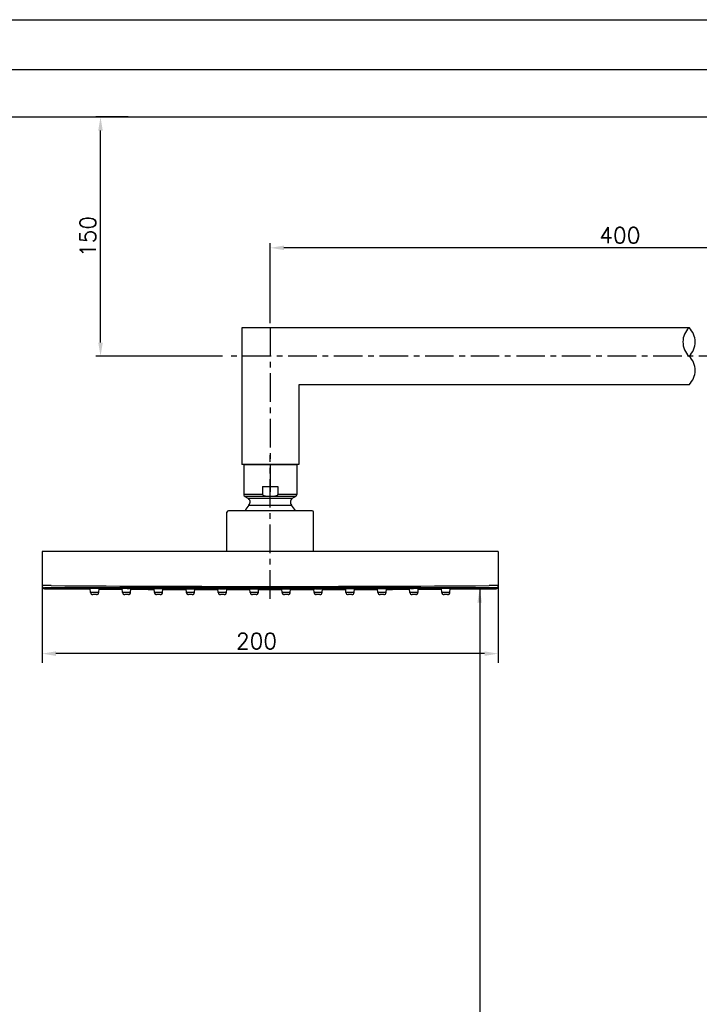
# Model space of a CAD drawing. Extents: x -4929 to -4335, y 1621 to 2041.
# Tile 7 of 8: x -4687 to -4538, y 1825 to 2041. Entities that reach past the tile are written whole.
import ezdxf

# ---------------------------------------------------------------- set-up
doc = ezdxf.new("R2010")
doc.units = 0
doc.header["$LTSCALE"] = 5
doc.header["$MEASUREMENT"] = 0
doc.linetypes.add('CENTER', pattern=[2, 1.25, -0.25, 0.25, -0.25])
doc.layers.get('0').update_dxf_attribs({"color": 2, "linetype": 'CONTINUOUS'})
for name, color, linetype in [('CEN', 1, 'CENTER'), ('CL', 1, 'CENTER'), ('D', 2, 'CONTINUOUS'), ('레이어 02', 7, 'CONTINUOUS')]:
    doc.layers.add(name, color=color, linetype=linetype)
doc.styles.add('GHS', font='ROMANS', dxfattribs={"bigfont": 'GHS'})

msp = doc.modelspace()

# ---------------------------------------------------------------- linework, layer by layer
at = {"color": 4}
msp.add_line((-4348.53, 2029.53), (-4897.53, 2029.53), dxfattribs=at)
at = {"color": 7, "linetype": 'Continuous'}
for p, q in [((-4638.29, 1972.96), (-4638.29, 1942.96)), ((-4540.22, 1972.96), (-4638.29, 1972.96)), ((-4540.22, 1960.46), (-4625.79, 1960.46)), ((-4625.79, 1960.46), (-4625.79, 1942.96)), ((-4625.79, 1942.96), (-4638.29, 1942.96)), ((-4637.86, 1942.96), (-4626.21, 1942.96)), ((-4637.86, 1942.96), (-4637.86, 1936.4)), ((-4626.21, 1942.96), (-4626.21, 1936.4)), ((-4633.72, 1938.12), (-4633.72, 1936.4)), ((-4633.72, 1938.12), (-4630.35, 1938.12)), ((-4630.35, 1938.12), (-4630.35, 1936.4)), ((-4633.72, 1936.4), (-4637.86, 1936.4)), ((-4637.61, 1935.96), (-4636.95, 1935.58)), ((-4626.46, 1935.96), (-4637.61, 1935.96)), ((-4636.95, 1935.58), (-4627.12, 1935.58)), ((-4626.21, 1936.4), (-4630.35, 1936.4)), ((-4626.46, 1935.96), (-4627.12, 1935.58)), ((-4636.7, 1934.05), (-4627.37, 1934.05)), ((-4641.54, 1923.85), (-4641.54, 1932.48)), ((-4622.86, 1932.8), (-4641.21, 1932.8)), ((-4622.54, 1923.85), (-4622.54, 1932.48)), ((-4582.04, 1923.85), (-4682.04, 1923.85)), ((-4682.04, 1923.85), (-4682.04, 1916.2)), ((-4582.04, 1923.85), (-4582.04, 1916.2)), ((-4681.54, 1915.88), (-4681.54, 1915.7)), ((-4584.03, 1915.88), (-4680.04, 1915.88)), ((-4671.43, 1914.87), (-4671.5, 1915.75)), ((-4669.64, 1914.87), (-4671.43, 1914.87)), ((-4670.14, 1914.4), (-4670.94, 1914.4)), ((-4669.64, 1914.87), (-4669.58, 1915.74)), ((-4664.43, 1914.87), (-4664.49, 1915.71)), ((-4662.64, 1914.87), (-4664.43, 1914.87)), ((-4663.14, 1914.4), (-4663.94, 1914.4)), ((-4662.64, 1914.87), (-4662.58, 1915.7)), ((-4657.43, 1914.87), (-4657.49, 1915.68)), ((-4655.64, 1914.87), (-4657.43, 1914.87)), ((-4656.14, 1914.4), (-4656.94, 1914.4)), ((-4655.64, 1914.87), (-4655.58, 1915.67)), ((-4650.43, 1914.87), (-4650.49, 1915.65)), ((-4648.64, 1914.87), (-4650.43, 1914.87)), ((-4649.14, 1914.4), (-4649.94, 1914.4)), ((-4648.64, 1914.87), (-4648.58, 1915.65)), ((-4643.43, 1914.87), (-4643.49, 1915.64)), ((-4641.64, 1914.87), (-4643.43, 1914.87)), ((-4642.14, 1914.4), (-4642.94, 1914.4)), ((-4641.64, 1914.87), (-4641.58, 1915.63)), ((-4636.43, 1914.87), (-4636.49, 1915.63)), ((-4634.64, 1914.87), (-4636.43, 1914.87)), ((-4635.14, 1914.4), (-4635.94, 1914.4)), ((-4634.64, 1914.87), (-4634.58, 1915.63)), ((-4629.43, 1914.87), (-4629.49, 1915.63)), ((-4627.64, 1914.87), (-4629.43, 1914.87)), ((-4628.14, 1914.4), (-4628.94, 1914.4)), ((-4627.64, 1914.87), (-4627.58, 1915.63)), ((-4622.43, 1914.87), (-4622.49, 1915.63)), ((-4620.64, 1914.87), (-4622.43, 1914.87)), ((-4621.14, 1914.4), (-4621.94, 1914.4)), ((-4620.64, 1914.87), (-4620.58, 1915.64)), ((-4615.43, 1914.87), (-4615.49, 1915.65)), ((-4613.64, 1914.87), (-4615.43, 1914.87)), ((-4614.14, 1914.4), (-4614.94, 1914.4)), ((-4613.64, 1914.87), (-4613.58, 1915.65)), ((-4608.43, 1914.87), (-4608.49, 1915.67)), ((-4606.64, 1914.87), (-4608.43, 1914.87)), ((-4607.14, 1914.4), (-4607.94, 1914.4)), ((-4606.64, 1914.87), (-4606.58, 1915.68)), ((-4601.43, 1914.87), (-4601.49, 1915.7)), ((-4599.64, 1914.87), (-4601.43, 1914.87)), ((-4600.14, 1914.4), (-4600.94, 1914.4)), ((-4599.64, 1914.87), (-4599.58, 1915.71)), ((-4594.43, 1914.87), (-4594.5, 1915.74)), ((-4592.64, 1914.87), (-4594.43, 1914.87)), ((-4593.14, 1914.4), (-4593.94, 1914.4)), ((-4592.64, 1914.87), (-4592.57, 1915.75)), ((-4582.53, 1915.82), (-4582.53, 1915.88)), ((-4582.53, 1915.7), (-4582.53, 1915.82))]:
    msp.add_line(p, q, dxfattribs=at)
for centre, radius, start, end in [((-4637.36, 1936.4), 0.5, 180, 240), ((-4637.45, 1934.72), 1, 318.3335, 60), ((-4626.62, 1934.72), 1, 120, 221.6665), ((-4626.71, 1936.4), 0.5, 300, 0), ((-4632.04, 1929.9), 6.25, 138.3335, 152.2305), ((-4632.04, 1929.9), 6.25, 27.7695, 41.6665), ((-4641.21, 1932.48), 0.325, 90, 180), ((-4622.86, 1932.48), 0.325, 0, 90), ((-4681.54, 1916.2), 0.5, 180, 269.5462), ((-4632.04, 8165.5), 6249.3, 269.559915, 270.440082), ((-4582.54, 1916.2), 0.5, 270.4538, 0), ((-4632.04, 8165.5), 6250, 269.546164, 269.637264), ((-4632.04, 8165.5), 6249.8, 269.559915, 270.440085), ((-4670.94, 1914.9), 0.5, 184, 270), ((-4670.14, 1914.9), 0.5, 270, 356), ((-4632.04, 8165.5), 6250, 269.656831, 269.701481), ((-4663.94, 1914.9), 0.5, 184, 270), ((-4663.14, 1914.9), 0.5, 270, 356), ((-4632.04, 8165.5), 6250, 269.720963, 269.76569), ((-4656.94, 1914.9), 0.5, 184, 270), ((-4656.14, 1914.9), 0.5, 270, 356), ((-4632.04, 8165.5), 6250, 269.785102, 269.829889), ((-4649.94, 1914.9), 0.5, 184, 270), ((-4649.14, 1914.9), 0.5, 270, 356), ((-4632.04, 8165.5), 6250, 269.849249, 269.894079), ((-4642.94, 1914.9), 0.5, 184, 270), ((-4642.14, 1914.9), 0.5, 270, 356), ((-4632.04, 8165.5), 6250, 269.913405, 269.95826), ((-4635.94, 1914.9), 0.5, 184, 270), ((-4635.14, 1914.9), 0.5, 270, 356), ((-4632.04, 8165.5), 6250, 269.977568, 270.022432), ((-4628.94, 1914.9), 0.5, 184, 270), ((-4628.14, 1914.9), 0.5, 270, 356), ((-4632.04, 8165.5), 6250, 270.04174, 270.086599), ((-4621.94, 1914.9), 0.5, 184, 270), ((-4621.14, 1914.9), 0.5, 270, 356), ((-4632.04, 8165.5), 6250, 270.105916, 270.150763), ((-4614.94, 1914.9), 0.5, 184, 270), ((-4614.14, 1914.9), 0.5, 270, 356), ((-4632.04, 8165.5), 6250, 270.170097, 270.214922), ((-4607.94, 1914.9), 0.5, 184, 270), ((-4607.14, 1914.9), 0.5, 270, 356), ((-4632.04, 8165.5), 6250, 270.234283, 270.279077), ((-4600.94, 1914.9), 0.5, 184, 270), ((-4600.14, 1914.9), 0.5, 270, 356), ((-4632.04, 8165.5), 6250, 270.298473, 270.343229), ((-4593.94, 1914.9), 0.5, 184, 270), ((-4593.14, 1914.9), 0.5, 270, 356), ((-4632.04, 8165.5), 6250, 270.362667, 270.453836)]:
    msp.add_arc(centre, radius, start, end, dxfattribs=at)
for points, start_tangent, end_tangent in [([(-4633.72, 1936.4), (-4633.71, 1936.33), (-4633.67, 1936.27), (-4633.61, 1936.22), (-4633.54, 1936.17), (-4633.45, 1936.13), (-4633.35, 1936.1), (-4633.24, 1936.07), (-4633.11, 1936.04), (-4632.98, 1936.02), (-4632.83, 1936), (-4632.67, 1935.99), (-4632.48, 1935.97), (-4632.27, 1935.97), (-4632.04, 1935.96)], (0, -1), (1, 0)), ([(-4632.04, 1935.96), (-4631.81, 1935.97), (-4631.59, 1935.97), (-4631.39, 1935.99), (-4631.22, 1936), (-4631.07, 1936.02), (-4630.94, 1936.04), (-4630.82, 1936.07), (-4630.71, 1936.1), (-4630.62, 1936.14), (-4630.53, 1936.18), (-4630.46, 1936.22), (-4630.4, 1936.27), (-4630.36, 1936.33), (-4630.35, 1936.4)], (1, 0), (0, 1)), ([(-4680.04, 1916.38), (-4680.55, 1916.38), (-4681.04, 1916.38), (-4681.45, 1916.39), (-4681.77, 1916.38), (-4681.97, 1916.38), (-4682.04, 1916.38)], (-0.999983, 0.005763), (0.015518, -0.99988)), ([(-4682.04, 1916.38), (-4681.97, 1916.13)], (0, -1), (0.495934, -0.86836)), ([(-4681.97, 1916.13), (-4681.79, 1915.95), (-4681.54, 1915.88)], (0.495934, -0.86836), (0.999969, -0.00792)), ([(-4582.1, 1916.38), (-4582.3, 1916.38), (-4582.62, 1916.39), (-4583.04, 1916.38), (-4583.52, 1916.38), (-4584.04, 1916.38)], (-0.970742, -0.240127), (-0.999983, -0.005764)), ([(-4582.1, 1916.13), (-4582.28, 1915.95), (-4582.53, 1915.88)], (-0.495966, -0.868342), (-0.999969, -0.00792)), ([(-4582.04, 1916.38), (-4582.1, 1916.38)], (-0.008637, 0.999963), (-0.970742, -0.240127)), ([(-4582.04, 1916.38), (-4582.1, 1916.13)], (0, -1), (-0.495966, -0.868342)), ([(-4680.04, 1915.88), (-4680.43, 1915.88), (-4680.79, 1915.88), (-4681.1, 1915.89), (-4681.34, 1915.88), (-4681.49, 1915.88), (-4681.54, 1915.88)], (-0.999971, 0.00768), (0.002074, -0.999998)), ([(-4671.5, 1915.74), (-4671.54, 1915.75), (-4671.6, 1915.74)], (-0.99029, 0.139015), (0.059892, -0.998205)), ([(-4671.49, 1915.7), (-4671.54, 1915.71), (-4671.6, 1915.7)], (-0.989892, 0.141821), (0.059892, -0.998205)), ([(-4671.49, 1915.67), (-4671.53, 1915.67), (-4671.6, 1915.67)], (-0.989441, 0.144936), (0.059892, -0.998205)), ([(-4671.49, 1915.64), (-4671.53, 1915.65), (-4671.6, 1915.65)], (-0.988948, 0.148262), (0.059892, -0.998205)), ([(-4669.57, 1915.73), (-4669.71, 1915.74), (-4669.99, 1915.74), (-4670.34, 1915.74), (-4670.72, 1915.74), (-4671.06, 1915.75), (-4671.35, 1915.75), (-4671.5, 1915.74)], (-0.993171, -0.11667), (-0.99029, 0.139015)), ([(-4669.47, 1915.69), (-4669.53, 1915.69), (-4669.58, 1915.69)], (0.059892, 0.998205), (-0.99297, -0.118364)), ([(-4669.47, 1915.66), (-4669.53, 1915.66), (-4669.58, 1915.65)], (0.059892, 0.998205), (-0.992688, -0.120711)), ([(-4669.47, 1915.64), (-4669.54, 1915.64), (-4669.58, 1915.63)], (0.059892, 0.998205), (-0.992301, -0.123849)), ([(-4669.47, 1915.73), (-4669.53, 1915.73), (-4669.57, 1915.73)], (0.059892, 0.998205), (-0.993171, -0.11667)), ([(-4664.49, 1915.7), (-4664.54, 1915.71), (-4664.6, 1915.7)], (-0.99072, 0.135921), (0.059892, -0.998205)), ([(-4664.49, 1915.66), (-4664.53, 1915.67), (-4664.6, 1915.66)], (-0.990307, 0.138893), (0.059892, -0.998205)), ([(-4664.49, 1915.63), (-4664.53, 1915.63), (-4664.6, 1915.63)], (-0.989825, 0.142289), (0.059892, -0.998205)), ([(-4664.49, 1915.6), (-4664.53, 1915.61), (-4664.6, 1915.61)], (-0.989684, 0.143268), (0.059892, -0.998205)), ([(-4662.58, 1915.69), (-4662.71, 1915.7), (-4662.99, 1915.7), (-4663.34, 1915.7), (-4663.72, 1915.71), (-4664.06, 1915.71), (-4664.35, 1915.71), (-4664.49, 1915.7)], (-0.993354, -0.115101), (-0.99072, 0.135921)), ([(-4662.47, 1915.69), (-4662.53, 1915.7), (-4662.58, 1915.69)], (0.059892, 0.998205), (-0.993354, -0.115101)), ([(-4662.47, 1915.65), (-4662.53, 1915.66), (-4662.58, 1915.65)], (0.059892, 0.998205), (-0.993221, -0.116241)), ([(-4662.48, 1915.62), (-4662.54, 1915.62), (-4662.58, 1915.62)], (0.059892, 0.998205), (-0.99301, -0.118026)), ([(-4662.48, 1915.6), (-4662.54, 1915.6), (-4662.58, 1915.59)], (0.059892, 0.998205), (-0.993103, -0.117247)), ([(-4657.49, 1915.66), (-4657.53, 1915.67), (-4657.6, 1915.67)], (-0.99107, 0.133343), (0.059892, -0.998205)), ([(-4657.49, 1915.62), (-4657.53, 1915.63), (-4657.6, 1915.63)], (-0.99071, 0.135988), (0.059892, -0.998205)), ([(-4657.49, 1915.59), (-4657.53, 1915.6), (-4657.59, 1915.6)], (-0.990187, 0.139751), (0.059892, -0.998205)), ([(-4657.49, 1915.57), (-4657.53, 1915.58), (-4657.59, 1915.58)], (-0.989569, 0.144062), (0.059892, -0.998205)), ([(-4655.58, 1915.66), (-4655.72, 1915.67), (-4655.99, 1915.67), (-4656.34, 1915.67), (-4656.71, 1915.67), (-4657.06, 1915.67), (-4657.35, 1915.67), (-4657.49, 1915.66)], (-0.993484, -0.113972), (-0.99107, 0.133343)), ([(-4655.48, 1915.57), (-4655.54, 1915.57), (-4655.59, 1915.56)], (0.059892, 0.998205), (-0.993112, -0.117166)), ([(-4655.47, 1915.66), (-4655.53, 1915.67), (-4655.58, 1915.66)], (0.059892, 0.998205), (-0.993484, -0.113972)), ([(-4655.48, 1915.62), (-4655.54, 1915.63), (-4655.58, 1915.62)], (0.059892, 0.998205), (-0.993406, -0.114648)), ([(-4655.48, 1915.59), (-4655.54, 1915.59), (-4655.58, 1915.59)], (0.059892, 0.998205), (-0.993322, -0.115373)), ([(-4650.49, 1915.64), (-4650.53, 1915.65), (-4650.6, 1915.65)], (-0.991473, 0.130311), (0.059892, -0.998205)), ([(-4650.49, 1915.6), (-4650.53, 1915.61), (-4650.59, 1915.61)], (-0.988824, 0.149085), (0.059892, -0.998205)), ([(-4650.49, 1915.57), (-4650.53, 1915.58), (-4650.59, 1915.58)], (-0.99054, 0.137228), (0.059892, -0.998205)), ([(-4650.48, 1915.54), (-4650.53, 1915.55), (-4650.59, 1915.55)], (-0.989859, 0.142052), (0.059892, -0.998205)), ([(-4648.58, 1915.63), (-4648.72, 1915.65), (-4649, 1915.65), (-4649.34, 1915.65), (-4649.72, 1915.65), (-4650.06, 1915.65), (-4650.35, 1915.65), (-4650.49, 1915.64)], (-0.993481, -0.113996), (-0.991473, 0.130311)), ([(-4648.48, 1915.57), (-4648.54, 1915.57), (-4648.59, 1915.56)], (0.059892, 0.998205), (-0.993561, -0.113303)), ([(-4648.48, 1915.55), (-4648.54, 1915.55), (-4648.59, 1915.54)], (0.059892, 0.998205), (-0.993618, -0.112795)), ([(-4648.47, 1915.64), (-4648.54, 1915.64), (-4648.58, 1915.63)], (0.059892, 0.998205), (-0.993481, -0.113996)), ([(-4648.48, 1915.6), (-4648.54, 1915.6), (-4648.58, 1915.59)], (0.059892, 0.998205), (-0.993878, -0.110482)), ([(-4643.49, 1915.62), (-4643.53, 1915.63), (-4643.6, 1915.63)], (-0.99198, 0.126392), (0.059892, -0.998205)), ([(-4643.49, 1915.58), (-4643.53, 1915.59), (-4643.59, 1915.59)], (-0.991587, 0.12944), (0.059892, -0.998205)), ([(-4643.48, 1915.55), (-4643.53, 1915.56), (-4643.59, 1915.56)], (-0.990999, 0.133867), (0.059892, -0.998205)), ([(-4643.48, 1915.53), (-4643.53, 1915.54), (-4643.59, 1915.54)], (-0.990188, 0.139742), (0.059892, -0.998205)), ([(-4641.58, 1915.62), (-4641.72, 1915.63), (-4642, 1915.63), (-4642.35, 1915.63), (-4642.72, 1915.63), (-4643.06, 1915.63), (-4643.35, 1915.63), (-4643.49, 1915.62)], (-0.993262, -0.115886), (-0.99198, 0.126392)), ([(-4641.48, 1915.59), (-4641.54, 1915.59), (-4641.59, 1915.58)], (0.059892, 0.998205), (-0.993317, -0.115415)), ([(-4641.48, 1915.56), (-4641.54, 1915.56), (-4641.59, 1915.55)], (0.059892, 0.998205), (-0.993522, -0.11364)), ([(-4641.48, 1915.53), (-4641.54, 1915.53), (-4641.59, 1915.52)], (0.059892, 0.998205), (-0.994086, -0.108599)), ([(-4641.47, 1915.63), (-4641.54, 1915.63), (-4641.58, 1915.62)], (0.059892, 0.998205), (-0.993262, -0.115886)), ([(-4636.49, 1915.61), (-4636.53, 1915.62), (-4636.6, 1915.62)], (-0.99248, 0.122403), (0.059892, -0.998205)), ([(-4636.49, 1915.57), (-4636.53, 1915.58), (-4636.59, 1915.58)], (-0.992253, 0.124231), (0.059892, -0.998205)), ([(-4636.48, 1915.54), (-4636.53, 1915.55), (-4636.59, 1915.55)], (-0.991962, 0.126538), (0.059892, -0.998205)), ([(-4636.48, 1915.52), (-4636.53, 1915.53), (-4636.59, 1915.53)], (-0.99151, 0.130027), (0.059892, -0.998205)), ([(-4634.58, 1915.61), (-4634.72, 1915.62), (-4635, 1915.63), (-4635.35, 1915.63), (-4635.72, 1915.63), (-4636.07, 1915.63), (-4636.35, 1915.62), (-4636.49, 1915.61)], (-0.992816, -0.11965), (-0.99248, 0.122403)), ([(-4634.48, 1915.58), (-4634.54, 1915.58), (-4634.59, 1915.57)], (0.059892, 0.998205), (-0.992731, -0.120351)), ([(-4634.48, 1915.55), (-4634.54, 1915.55), (-4634.59, 1915.54)], (0.059892, 0.998205), (-0.992734, -0.120333)), ([(-4634.48, 1915.53), (-4634.54, 1915.53), (-4634.59, 1915.52)], (0.059892, 0.998205), (-0.993019, -0.117953)), ([(-4634.48, 1915.62), (-4634.54, 1915.62), (-4634.58, 1915.61)], (0.059892, 0.998205), (-0.992816, -0.11965)), ([(-4629.49, 1915.61), (-4629.53, 1915.62), (-4629.6, 1915.62)], (-0.992804, 0.119749), (0.059892, -0.998205)), ([(-4629.49, 1915.57), (-4629.53, 1915.58), (-4629.59, 1915.58)], (-0.992704, 0.120577), (0.059892, -0.998205)), ([(-4629.48, 1915.54), (-4629.53, 1915.55), (-4629.59, 1915.55)], (-0.992679, 0.120782), (0.059892, -0.998205)), ([(-4629.48, 1915.52), (-4629.53, 1915.53), (-4629.59, 1915.53)], (-0.993042, 0.117764), (0.059892, -0.998205)), ([(-4627.58, 1915.61), (-4627.72, 1915.62), (-4628, 1915.63), (-4628.35, 1915.63), (-4628.72, 1915.63), (-4629.07, 1915.63), (-4629.35, 1915.62), (-4629.49, 1915.61)], (-0.992539, -0.121924), (-0.992804, 0.119749)), ([(-4627.48, 1915.58), (-4627.54, 1915.58), (-4627.59, 1915.57)], (0.059892, 0.998205), (-0.992375, -0.123253)), ([(-4627.48, 1915.55), (-4627.54, 1915.55), (-4627.59, 1915.54)], (0.059892, 0.998205), (-0.992197, -0.124682)), ([(-4627.48, 1915.53), (-4627.54, 1915.53), (-4627.59, 1915.52)], (0.059892, 0.998205), (-0.991336, -0.131348)), ([(-4627.48, 1915.62), (-4627.54, 1915.62), (-4627.58, 1915.61)], (0.059892, 0.998205), (-0.992539, -0.121924)), ([(-4622.49, 1915.62), (-4622.53, 1915.63), (-4622.6, 1915.63)], (-0.993299, 0.115573), (0.059892, -0.998205)), ([(-4622.49, 1915.58), (-4622.53, 1915.59), (-4622.59, 1915.59)], (-0.993356, 0.115078), (0.059892, -0.998205)), ([(-4622.48, 1915.55), (-4622.53, 1915.56), (-4622.59, 1915.56)], (-0.993564, 0.113277), (0.059892, -0.998205)), ([(-4622.48, 1915.52), (-4622.53, 1915.53), (-4622.59, 1915.53)], (-0.994058, 0.108853), (0.059892, -0.998205)), ([(-4620.58, 1915.62), (-4620.72, 1915.63), (-4621.01, 1915.63), (-4621.35, 1915.63), (-4621.73, 1915.63), (-4622.07, 1915.63), (-4622.35, 1915.63), (-4622.49, 1915.62)], (-0.991901, -0.127015), (-0.993299, 0.115573)), ([(-4620.48, 1915.56), (-4620.54, 1915.56), (-4620.59, 1915.55)], (0.059892, 0.998205), (-0.990992, -0.133921)), ([(-4620.48, 1915.54), (-4620.54, 1915.54), (-4620.59, 1915.53)], (0.059892, 0.998205), (-0.990132, -0.140139)), ([(-4620.47, 1915.63), (-4620.54, 1915.63), (-4620.58, 1915.62)], (0.059892, 0.998205), (-0.991901, -0.127015)), ([(-4620.48, 1915.59), (-4620.54, 1915.59), (-4620.58, 1915.58)], (0.059892, 0.998205), (-0.991528, -0.129893)), ([(-4615.49, 1915.63), (-4615.54, 1915.64), (-4615.6, 1915.64)], (-0.993525, 0.113609), (0.059892, -0.998205)), ([(-4615.49, 1915.59), (-4615.53, 1915.6), (-4615.59, 1915.6)], (-0.993394, 0.114753), (0.059892, -0.998205)), ([(-4615.48, 1915.56), (-4615.53, 1915.57), (-4615.59, 1915.57)], (-0.99366, 0.112426), (0.059892, -0.998205)), ([(-4615.48, 1915.54), (-4615.53, 1915.55), (-4615.59, 1915.55)], (-0.993696, 0.112112), (0.059892, -0.998205)), ([(-4613.58, 1915.64), (-4613.72, 1915.65), (-4614.01, 1915.65), (-4614.36, 1915.65), (-4614.73, 1915.65), (-4615.07, 1915.65), (-4615.35, 1915.65), (-4615.49, 1915.63)], (-0.991457, -0.130433), (-0.993525, 0.113609)), ([(-4613.48, 1915.58), (-4613.54, 1915.58), (-4613.59, 1915.57)], (0.059892, 0.998205), (-0.990424, -0.138062)), ([(-4613.48, 1915.55), (-4613.54, 1915.55), (-4613.59, 1915.54)], (0.059892, 0.998205), (-0.989829, -0.142259)), ([(-4613.47, 1915.65), (-4613.54, 1915.65), (-4613.58, 1915.64)], (0.059892, 0.998205), (-0.991457, -0.130433)), ([(-4613.48, 1915.61), (-4613.54, 1915.61), (-4613.58, 1915.6)], (0.059892, 0.998205), (-0.991279, -0.131777)), ([(-4608.49, 1915.66), (-4608.54, 1915.67), (-4608.6, 1915.66)], (-0.993547, 0.11342), (0.059892, -0.998205)), ([(-4608.49, 1915.62), (-4608.53, 1915.63), (-4608.6, 1915.62)], (-0.993497, 0.113857), (0.059892, -0.998205)), ([(-4608.49, 1915.59), (-4608.53, 1915.59), (-4608.59, 1915.59)], (-0.993383, 0.11485), (0.059892, -0.998205)), ([(-4608.48, 1915.56), (-4608.53, 1915.57), (-4608.59, 1915.57)], (-0.993119, 0.117111), (0.059892, -0.998205)), ([(-4606.58, 1915.66), (-4606.72, 1915.67), (-4607.01, 1915.67), (-4607.36, 1915.67), (-4607.73, 1915.67), (-4608.08, 1915.67), (-4608.36, 1915.67), (-4608.49, 1915.66)], (-0.991033, -0.133621), (-0.993547, 0.11342)), ([(-4606.48, 1915.58), (-4606.54, 1915.58), (-4606.59, 1915.57)], (0.059892, 0.998205), (-0.989523, -0.144377)), ([(-4606.47, 1915.67), (-4606.54, 1915.67), (-4606.58, 1915.66)], (0.059892, 0.998205), (-0.991033, -0.133621)), ([(-4606.47, 1915.63), (-4606.54, 1915.63), (-4606.58, 1915.62)], (0.059892, 0.998205), (-0.990607, -0.136739)), ([(-4606.48, 1915.6), (-4606.54, 1915.6), (-4606.58, 1915.59)], (0.059892, 0.998205), (-0.990168, -0.139884)), ([(-4601.49, 1915.69), (-4601.54, 1915.7), (-4601.6, 1915.69)], (-0.993424, 0.114494), (0.059892, -0.998205)), ([(-4601.49, 1915.65), (-4601.54, 1915.66), (-4601.6, 1915.65)], (-0.993272, 0.115804), (0.059892, -0.998205)), ([(-4601.49, 1915.62), (-4601.53, 1915.62), (-4601.6, 1915.62)], (-0.993031, 0.11785), (0.059892, -0.998205)), ([(-4601.49, 1915.59), (-4601.53, 1915.6), (-4601.59, 1915.6)], (-0.99241, 0.122971), (0.059892, -0.998205)), ([(-4599.58, 1915.7), (-4599.72, 1915.71), (-4600.01, 1915.71), (-4600.36, 1915.71), (-4600.73, 1915.7), (-4601.08, 1915.7), (-4601.36, 1915.7), (-4601.49, 1915.69)], (-0.99065, -0.136431), (-0.993424, 0.114494)), ([(-4599.47, 1915.7), (-4599.53, 1915.71), (-4599.58, 1915.7)], (0.059892, 0.998205), (-0.99065, -0.136431)), ([(-4599.47, 1915.66), (-4599.54, 1915.67), (-4599.58, 1915.66)], (0.059892, 0.998205), (-0.990287, -0.139038)), ([(-4599.47, 1915.63), (-4599.54, 1915.63), (-4599.58, 1915.63)], (0.059892, 0.998205), (-0.989788, -0.142548)), ([(-4599.48, 1915.61), (-4599.54, 1915.61), (-4599.58, 1915.6)], (0.059892, 0.998205), (-0.989779, -0.142611)), ([(-4594.5, 1915.73), (-4594.54, 1915.73), (-4594.6, 1915.73)], (-0.993215, 0.116293), (0.059892, -0.998205)), ([(-4594.49, 1915.69), (-4594.54, 1915.69), (-4594.6, 1915.69)], (-0.992996, 0.11815), (0.059892, -0.998205)), ([(-4594.49, 1915.65), (-4594.54, 1915.66), (-4594.6, 1915.66)], (-0.992684, 0.120742), (0.059892, -0.998205)), ([(-4594.49, 1915.63), (-4594.53, 1915.64), (-4594.6, 1915.64)], (-0.992257, 0.1242), (0.059892, -0.998205)), ([(-4592.57, 1915.74), (-4592.72, 1915.75), (-4593.01, 1915.75), (-4593.36, 1915.74), (-4593.73, 1915.74), (-4594.08, 1915.74), (-4594.36, 1915.74), (-4594.5, 1915.73)], (-0.990269, -0.139163), (-0.993215, 0.116293)), ([(-4592.47, 1915.7), (-4592.53, 1915.71), (-4592.58, 1915.7)], (0.059892, 0.998205), (-0.98986, -0.142047)), ([(-4592.47, 1915.67), (-4592.54, 1915.67), (-4592.58, 1915.67)], (0.059892, 0.998205), (-0.989393, -0.145266)), ([(-4592.47, 1915.65), (-4592.54, 1915.65), (-4592.58, 1915.64)], (0.059892, 0.998205), (-0.98888, -0.148718)), ([(-4592.47, 1915.74), (-4592.53, 1915.75), (-4592.57, 1915.74)], (0.059892, 0.998205), (-0.990269, -0.139163)), ([(-4582.53, 1915.88), (-4582.58, 1915.88), (-4582.73, 1915.88), (-4582.97, 1915.89), (-4583.28, 1915.88), (-4583.64, 1915.88), (-4584.03, 1915.88)], (-0.011718, 0.999931), (-0.999971, -0.007681))]:
    msp.add_spline(points, degree=3, dxfattribs=dict(at, start_tangent=start_tangent, end_tangent=end_tangent))
at = {"layer": 'CEN'}
for p, q in [((-4632.04, 1972.96), (-4632.04, 1936.96)), ((-4461.83, 1966.71), (-4641.53, 1966.71))]:
    msp.add_line(p, q, dxfattribs=at)
at = {"layer": 'CL'}
msp.add_line((-4632.04, 1913.5), (-4632.04, 1944.96), dxfattribs=at)
at = {"layer": 'D'}
for p, q in [((-4663.16, 2019.21), (-4670.25, 2019.21)), ((-4669.25, 1969.71), (-4669.25, 2016.21)), ((-4632.04, 1973.96), (-4632.04, 1991.48)), ((-4481.73, 1990.48), (-4629.04, 1990.48)), ((-4642.53, 1966.71), (-4670.25, 1966.71))]:
    msp.add_line(p, q, dxfattribs=at)
at = {"layer": 'D', "ltscale": 0.6}
for p, q in [((-4682.04, 1918.14), (-4682.04, 1899.45)), ((-4582.04, 1916.4), (-4582.04, 1899.45)), ((-4653.19, 1915.66), (-4648.24, 1915.66)), ((-4586.12, 1915.67), (-4586.12, 1688.74)), ((-4585.04, 1901.45), (-4679.04, 1901.45))]:
    msp.add_line(p, q, dxfattribs=at)
at = {"layer": 'D'}
msp.add_lwpolyline([(-4928.53, 1620.53), (-4928.53, 2040.53), (-4334.53, 2040.53), (-4334.53, 1620.53)], close=True, dxfattribs=at)
for centre, start, end in [((-4537.24, 1969.84), 133.6028, 226.3972), ((-4543.19, 1969.84), 313.6028, 46.3972), ((-4543.19, 1963.59), 313.6028, 46.3972)]:
    msp.add_arc(centre, 4.32, start, end, dxfattribs=at)
for points in [[(-4669.75, 2016.21), (-4668.75, 2016.21), (-4669.25, 2019.21)], [(-4629.04, 1990.98), (-4629.04, 1989.98), (-4632.04, 1990.48)], [(-4669.75, 1969.71), (-4668.75, 1969.71), (-4669.25, 1966.71)]]:
    msp.add_solid(points, dxfattribs=at)
at = {"layer": 'D', "ltscale": 0.6}
for points in [[(-4585.62, 1912.66), (-4586.62, 1912.66), (-4586.12, 1915.66)], [(-4679.04, 1901.95), (-4679.04, 1900.95), (-4682.04, 1901.45)], [(-4585.04, 1901.95), (-4585.04, 1900.95), (-4582.04, 1901.45)]]:
    msp.add_solid(points, dxfattribs=at)
at = {"layer": '레이어 02', "color": 7, "linetype": 'ByBlock'}
msp.add_line((-4836.56, 2019.21), (-4447.02, 2019.21), dxfattribs=at)

# ---------------------------------------------------------------- texts
at = {"layer": 'D', "insert": (-4672, 1992.96), "char_height": 3.5, "attachment_point": 5, "rotation": 90, "style": 'GHS'}
msp.add_mtext('\\A1;150', dxfattribs=at)
at = {"layer": 'D', "insert": (-4555.38, 1993.23), "char_height": 3.5, "attachment_point": 5, "style": 'GHS'}
msp.add_mtext('\\A1;400', dxfattribs=at)
at = {"layer": 'D', "ltscale": 0.6, "insert": (-4635.05, 1904.2), "char_height": 3.5, "attachment_point": 5, "style": 'GHS'}
msp.add_mtext('200', dxfattribs=at)

doc.saveas('drawing.dxf')
